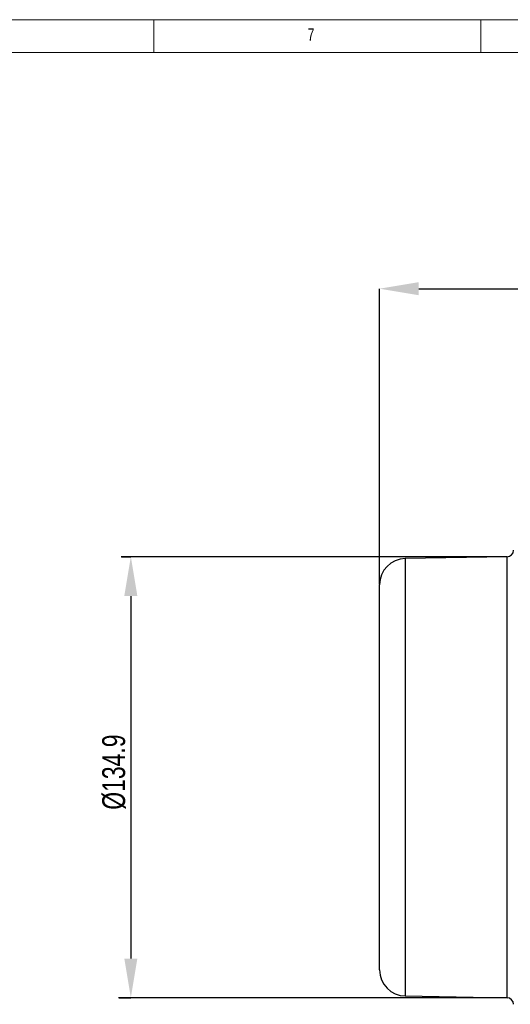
# Model space of a CAD drawing. Header units: millimetres. Extents: x 5 to 589, y 5 to 415.
# Tile 14 of 23: x 300 to 375, y 264 to 415. Entities that reach past the tile are written whole.
import ezdxf

# ---------------------------------------------------------------- set-up
doc = ezdxf.new("R2010")
doc.units = ezdxf.units.MM
doc.header["$PDSIZE"] = -1
doc.layers.add('QUOTE', color=1, linetype='Continuous')
doc.styles.add('SLDTEXTSTYLE0', font='TXT', dxfattribs={"width": 0.75})
doc.dimstyles.new('SLDDIMSTYLE0', dxfattribs={"dimtxt": 3.5, "dimasz": 6, "dimexe": 0, "dimexo": 0.0625, "dimgap": 0.875, "dimtad": 1, "dimdec": 1, "dimlfac": 2, "dimrnd": 1e-09, "dimzin": 12, "dimdsep": 46, "dimtxsty": 'SLDTEXTSTYLE0', "dimsah": 1, "dimcen": 0.09, "dimadec": 0, "dimazin": 3, "dimtfac": 1, "dimtdec": 3, "dimtofl": 0, "dimtmove": 0, "dimatfit": 3, "dimfxl": 1, "dimfrac": 2, "dimtolj": 1, "dimtzin": 12, "dimarcsym": 0})

# ---------------------------------------------------------------- blocks, each defined once
blk = doc.blocks.new('_D_10')
at = {"layer": 'Defpoints', "color": 0}
for p in [(315.47, 332.9), (315.1, 265.43), (316.97, 265.43)]:
    blk.add_point(p, dxfattribs=at)
at = {"layer": 'QUOTE', "color": 0, "lineweight": -2}
for p, q in [((315.53, 332.9), (316.97, 332.9)), ((316.97, 326.9), (316.97, 271.43)), ((315.17, 265.43), (316.97, 265.43))]:
    blk.add_line(p, q, dxfattribs=at)
at = {"layer": 'QUOTE', "color": 0}
for points in [[(315.97, 326.9), (317.97, 326.9), (316.97, 332.9)], [(315.97, 271.43), (317.97, 271.43), (316.97, 265.43)]]:
    blk.add_solid(points, dxfattribs=at)
at = {"layer": 'QUOTE', "color": 0, "insert": (312.59, 299.96), "char_height": 3.5, "attachment_point": 2, "rotation": 90, "style": 'SLDTEXTSTYLE0'}
blk.add_mtext('\\A1;%%c134.9', dxfattribs=at)
blk = doc.blocks.new('_D_11')
at = {"layer": 'Defpoints', "color": 0}
for p in [(492.54, 373.92), (355.04, 328.63), (492.54, 328.63)]:
    blk.add_point(p, dxfattribs=at)
at = {"layer": 'QUOTE', "color": 0, "lineweight": -2}
for p, q in [((355.04, 328.69), (355.04, 373.92)), ((361.04, 373.92), (486.54, 373.92)), ((492.54, 328.69), (492.54, 373.92))]:
    blk.add_line(p, q, dxfattribs=at)
at = {"layer": 'QUOTE', "color": 0}
for points in [[(361.04, 374.92), (361.04, 372.92), (355.04, 373.92)], [(486.54, 374.92), (486.54, 372.92), (492.54, 373.92)]]:
    blk.add_solid(points, dxfattribs=at)
at = {"layer": 'QUOTE', "color": 0, "insert": (424.26, 378.3), "char_height": 3.5, "attachment_point": 2, "style": 'SLDTEXTSTYLE0'}
blk.add_mtext('\\A1;275', dxfattribs=at)

msp = doc.modelspace()

# ---------------------------------------------------------------- linework, layer by layer
at = {"color": 7, "linetype": 'Continuous', "lineweight": 18}
for p, q in [((589.403, 415.077), (5.014, 415.077)), ((320.514, 415.077), (320.514, 410.077)), ((370.514, 410.077), (370.514, 415.077)), ((420.514, 410.039), (10.014, 410.039))]:
    msp.add_line(p, q, dxfattribs=at)
at = {"color": 7}
for p, q in [((374.556, 332.899), (358.969, 332.627)), ((358.969, 332.627), (358.969, 265.705)), ((374.556, 299.166), (374.556, 332.899)), ((355.039, 299.166), (355.039, 328.627)), ((355.039, 269.704), (355.039, 299.166)), ((374.556, 265.433), (374.556, 299.166)), ((358.969, 265.705), (374.556, 265.433))]:
    msp.add_line(p, q, dxfattribs=at)
for centre, radius, start, end in [((374.539, 333.899), 1, 271, 0), ((359.039, 328.627), 4, 91, 180), ((359.039, 269.704), 4, 180, 269), ((374.539, 264.433), 1, 0, 89)]:
    msp.add_arc(centre, radius, start, end, dxfattribs=at)
at = {"layer": 'QUOTE'}
for p, q in [((374.556, 332.899), (315.468, 332.899)), ((374.556, 265.433), (315.103, 265.433))]:
    msp.add_line(p, q, dxfattribs=at)

# ---------------------------------------------------------------- texts
at = {"color": 7, "linetype": 'Continuous', "lineweight": 0, "insert": (344.025, 413.745), "char_height": 1.852, "attachment_point": 1, "style": 'SLDTEXTSTYLE0'}
msp.add_mtext('7', dxfattribs=at)

# ---------------------------------------------------------------- dimensions: what is measured, and where the dimension line sits
at = {"layer": 'QUOTE'}
dim = msp.add_linear_dim(base=(492.539, 373.924), p1=(355.039, 328.627), p2=(492.539, 328.627), dimstyle='SLDDIMSTYLE0', dxfattribs=at)
dim.commit()
dim.dimension.update_dxf_attribs({"geometry": '_D_11', "text_midpoint": (424.265, 373.924), "dimtype": 160})
dim = msp.add_linear_dim(base=(316.967, 265.433), p1=(315.468, 332.899), p2=(315.103, 265.433), angle=90, text='%%c<>', dimstyle='SLDDIMSTYLE0', dxfattribs=at)
dim.commit()
dim.dimension.update_dxf_attribs({"geometry": '_D_10', "text_midpoint": (316.967, 299.963), "dimtype": 160})

doc.saveas('drawing.dxf')
